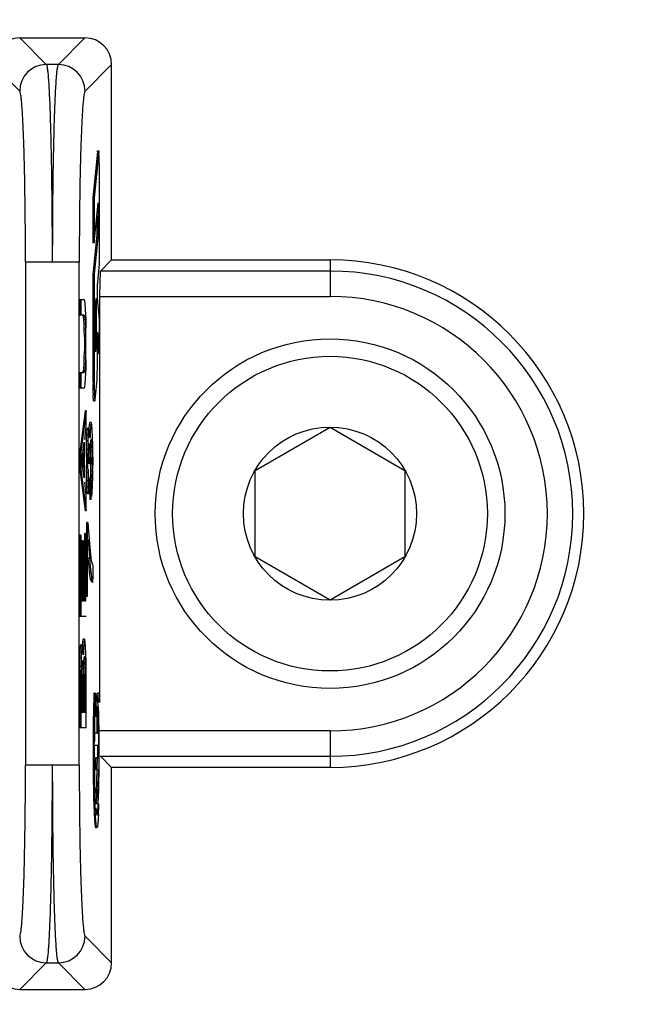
# Model space of a CAD drawing. Header units: inches. Extents: x 0 to 34, y 0 to 22.
# Tile 14 of 55: x 16.497 to 16.737, y 14.859 to 15.247. Entities that reach past the tile are written whole.
import ezdxf

# ---------------------------------------------------------------- set-up
doc = ezdxf.new("R2010")
doc.units = ezdxf.units.IN
doc.header["$LTSCALE"] = 1.87
doc.header["$MEASUREMENT"] = 0
doc.layers.get('0').update_dxf_attribs({"linetype": 'CONTINUOUS'})
doc.layers.add('DIMENSIONS', color=7, linetype='CONTINUOUS')
doc.styles.get("Standard").update_dxf_attribs({"font": 'txt', "width": 0.8})
doc.dimstyles.new('DIMSTYLE_1', dxfattribs={"dimtxt": 0.125, "dimasz": 0.18, "dimexe": 0.125, "dimexo": 0.0625, "dimgap": 0.09, "dimtad": 0, "dimtih": 1, "dimtoh": 1, "dimlfac": 2, "dimzin": 4, "dimdsep": 46, "dimtxsty": 'STANDARD', "dimblk": '_FILLED', "dimblk1": '_FILLED', "dimblk2": '_FILLED', "dimcen": 0.09, "dimadec": 0, "dimazin": 0, "dimtfac": 1, "dimtofl": 0, "dimtmove": 0, "dimatfit": 3, "dimldrblk": '_FILLED', "dimfxl": 1, "dimtolj": 1, "dimtzin": 4, "dimarcsym": 0})

# ---------------------------------------------------------------- blocks, each defined once
blk = doc.blocks.new('*D0')
at = {"layer": 'DIMENSIONS', "color": 2, "linetype": 'CONTINUOUS'}
blk.add_line((14.1504154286, 15.0521270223), (12.1913937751, 15.0521270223), dxfattribs=at)
at = {"layer": 'DIMENSIONS', "color": 2, "linetype": 'CONTINUOUS', "insert": (12.1288937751, 15.1146270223), "char_height": 0.125, "width": 1.725, "attachment_point": 3, "line_spacing_factor": 0.9}
blk.add_mtext('3X 120.00{\\Ftxt.shx;\\W1.000000;\\H0.125000; }[4.724]', dxfattribs=at)
blk = doc.blocks.new('_FILLED')
at = {"color": 0, "linetype": 'BYBLOCK'}
blk.add_solid([(0, 0), (-1, 0.1736111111), (-1, -0.1736111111)], dxfattribs=at)
blk = doc.blocks.new('*D9')
at = {"layer": 'DIMENSIONS', "color": 2, "linetype": 'CONTINUOUS'}
blk.add_line((15.4160404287, 14.9271270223), (15.4160404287, 16.9108868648), dxfattribs=at)
at = {"layer": 'DIMENSIONS', "color": 2, "linetype": 'CONTINUOUS', "insert": (15.3535404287, 16.9733868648), "char_height": 0.125, "width": 1.425, "attachment_point": 1, "rotation": 90, "line_spacing_factor": 0.9}
blk.add_mtext('176.94{\\Ftxt.shx;\\W1.000000;\\H0.125000; }[6.966]', dxfattribs=at)

msp = doc.modelspace()

# ---------------------------------------------------------------- linework, layer by layer
at = {"color": 7, "linetype": 'CONTINUOUS'}
for p, q in [((16.4969396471, 15.2396270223), (16.5074061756, 15.2291604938)), ((16.4969396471, 15.2396270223), (16.5226412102, 15.2396270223)), ((16.5121746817, 15.2291604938), (16.5226412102, 15.2396270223)), ((16.4969212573, 15.2186762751), (16.4864550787, 15.2291424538)), ((16.5121746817, 15.2291604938), (16.5074061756, 15.2291604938)), ((16.5331257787, 15.2291424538), (16.5226596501, 15.2186763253)), ((16.5331257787, 15.1521270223), (16.5331257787, 15.2291424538)), ((16.5275395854, 15.1947281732), (16.5257968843, 15.1765533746)), ((16.5280392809, 15.1947281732), (16.5262965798, 15.1765533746)), ((16.5275395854, 15.1947281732), (16.5276293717, 15.195180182)), ((16.5280392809, 15.1947281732), (16.5275395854, 15.1947281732)), ((16.5276291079, 15.1951804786), (16.5281288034, 15.1951804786)), ((16.5281290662, 15.1951801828), (16.5280392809, 15.1947281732)), ((16.5283882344, 15.1886698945), (16.5281290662, 15.1951801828)), ((16.5283905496, 15.1504780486), (16.5283905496, 15.1876804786)), ((16.5257968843, 15.1765533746), (16.5257968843, 15.1588284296)), ((16.5262965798, 15.1765533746), (16.5257968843, 15.1765533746)), ((16.5262965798, 15.1765533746), (16.5262965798, 15.1588284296)), ((16.5262965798, 15.1588284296), (16.5278092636, 15.1746043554)), ((16.5278092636, 15.1746043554), (16.5278092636, 15.1621407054)), ((16.5273095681, 15.1693929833), (16.5273095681, 15.1621407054)), ((16.5273095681, 15.1621407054), (16.5257968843, 15.1463647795)), ((16.5278092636, 15.1621407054), (16.5262965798, 15.1463647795)), ((16.5278092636, 15.1621407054), (16.5273095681, 15.1621407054)), ((16.5262965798, 15.1588284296), (16.5257968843, 15.1588284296)), ((16.4991968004, 15.1512191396), (16.4991968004, 14.9530380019)), ((16.520384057, 15.151208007), (16.49941492, 15.151208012)), ((16.520384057, 14.9530349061), (16.520384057, 15.1512160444)), ((16.5275764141, 15.141987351), (16.5283905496, 15.1504780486)), ((16.5331257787, 15.1521270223), (16.5287484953, 15.1477497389)), ((16.5331257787, 15.1521270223), (16.6191654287, 15.1521270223)), ((16.6191654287, 15.1521270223), (16.6191654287, 15.1377558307)), ((16.5257968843, 15.1463647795), (16.5257968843, 15.1040615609)), ((16.5262965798, 15.1463647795), (16.5257968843, 15.1463647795)), ((16.5262965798, 15.1463647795), (16.5262965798, 15.1040615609)), ((16.6191654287, 15.1477497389), (16.5287484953, 15.1477497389)), ((16.5275764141, 15.137043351), (16.5275764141, 15.141987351)), ((16.5205619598, 15.1365020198), (16.5205619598, 15.1303145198)), ((16.5205619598, 15.1365020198), (16.5223442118, 15.1365020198)), ((16.5210616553, 15.1365020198), (16.5210616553, 15.1303145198)), ((16.5225274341, 15.1359395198), (16.5223442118, 15.1365020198)), ((16.5227106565, 15.1348145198), (16.5225274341, 15.1359395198)), ((16.5228938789, 15.1325645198), (16.5227106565, 15.1348145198)), ((16.5267790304, 15.1336713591), (16.5270939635, 15.1369558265)), ((16.5270939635, 15.1369558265), (16.5270939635, 15.1192308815)), ((16.5283905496, 15.1285526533), (16.5275764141, 15.137043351)), ((16.5284114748, 15.1377558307), (16.5284114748, 15.1159464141)), ((16.5284114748, 15.1377558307), (16.6191654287, 15.1377558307)), ((16.5223703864, 15.1303145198), (16.5205619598, 15.1303145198)), ((16.5220539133, 15.1297520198), (16.5219186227, 15.1301673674)), ((16.5223703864, 15.1303145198), (16.5225536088, 15.1297520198)), ((16.5230509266, 15.1286270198), (16.5228938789, 15.1325645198)), ((16.5267790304, 15.1159464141), (16.5267790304, 15.1336713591)), ((16.5221847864, 15.1286270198), (16.5220539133, 15.1297520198)), ((16.5225536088, 15.1297520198), (16.5220539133, 15.1297520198)), ((16.5222894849, 15.1269395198), (16.5221847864, 15.1286270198)), ((16.5226844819, 15.1286270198), (16.5221847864, 15.1286270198)), ((16.5223680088, 15.1246895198), (16.5222894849, 15.1269395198)), ((16.5227891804, 15.1269395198), (16.5222894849, 15.1269395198)), ((16.5225536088, 15.1297520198), (16.5226844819, 15.1286270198)), ((16.5226844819, 15.1286270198), (16.5227891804, 15.1269395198)), ((16.5227891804, 15.1269395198), (16.5228677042, 15.1246895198)), ((16.5231294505, 15.1252520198), (16.5230509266, 15.1286270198)), ((16.5283905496, 15.1152058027), (16.5283905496, 15.1285526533)), ((16.5223941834, 15.1218770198), (16.5223680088, 15.1246895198)), ((16.5228677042, 15.1246895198), (16.5223680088, 15.1246895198)), ((16.5228677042, 15.1246895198), (16.5228938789, 15.1218770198)), ((16.5275764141, 15.1119582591), (16.5275764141, 15.1236965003)), ((16.5275764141, 15.1236965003), (16.5283905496, 15.1152058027)), ((16.5223941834, 15.1218770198), (16.5223941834, 15.1162520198)), ((16.5228938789, 15.1218770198), (16.5223941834, 15.1218770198)), ((16.5228938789, 15.1218770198), (16.5228938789, 15.1162520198)), ((16.5270939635, 15.1192308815), (16.526594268, 15.1192308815)), ((16.5270939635, 15.1192308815), (16.5267790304, 15.1159464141)), ((16.5275764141, 15.1184851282), (16.5278908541, 15.1152058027)), ((16.5223680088, 15.1134395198), (16.5223941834, 15.1162520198)), ((16.5228938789, 15.1162520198), (16.5223941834, 15.1162520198)), ((16.5228938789, 15.1162520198), (16.5228677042, 15.1134395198)), ((16.5283905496, 15.1152058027), (16.5278908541, 15.1152058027)), ((16.5284114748, 15.1152058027), (16.5284114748, 14.9776813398)), ((16.5221847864, 15.1095020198), (16.5222894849, 15.1111895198)), ((16.5222894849, 15.1111895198), (16.5223680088, 15.1134395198)), ((16.5227891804, 15.1111895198), (16.5222894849, 15.1111895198)), ((16.5228677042, 15.1134395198), (16.5223680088, 15.1134395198)), ((16.5227891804, 15.1111895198), (16.5226844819, 15.1095020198)), ((16.5228677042, 15.1134395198), (16.5227891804, 15.1111895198)), ((16.5230509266, 15.1095020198), (16.5231294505, 15.1128770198)), ((16.5274044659, 15.1049218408), (16.5275764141, 15.1119582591)), ((16.5205619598, 15.1078145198), (16.5205619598, 15.1016270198)), ((16.5205619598, 15.1078145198), (16.5223703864, 15.1078145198)), ((16.5210616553, 15.1078145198), (16.5210616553, 15.1016270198)), ((16.5219186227, 15.1079616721), (16.5220539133, 15.1083770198)), ((16.5220539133, 15.1083770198), (16.5221847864, 15.1095020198)), ((16.5225536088, 15.1083770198), (16.5220539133, 15.1083770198)), ((16.5226844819, 15.1095020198), (16.5221847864, 15.1095020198)), ((16.5225536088, 15.1083770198), (16.5223703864, 15.1078145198)), ((16.5226844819, 15.1095020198), (16.5225536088, 15.1083770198)), ((16.5228938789, 15.1055645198), (16.5230509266, 15.1095020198)), ((16.5225274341, 15.1021895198), (16.5227106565, 15.1033145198)), ((16.5227106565, 15.1033145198), (16.5228938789, 15.1055645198)), ((16.5262965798, 15.1040615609), (16.5257968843, 15.1040615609)), ((16.5258489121, 15.0995780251), (16.5257991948, 15.1030739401)), ((16.5266472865, 15.0970251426), (16.5274044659, 15.1049218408)), ((16.5223442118, 15.1016270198), (16.5205619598, 15.1016270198)), ((16.5223442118, 15.1016270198), (16.5225274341, 15.1021895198)), ((16.5260579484, 15.096573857), (16.5258703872, 15.0988554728)), ((16.5260582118, 15.0965735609), (16.5265579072, 15.0965735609)), ((16.5265576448, 15.0965738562), (16.5266141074, 15.0967495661)), ((16.5266141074, 15.0967495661), (16.5266472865, 15.0970251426)), ((16.5226559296, 15.0926270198), (16.5205619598, 15.0763145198)), ((16.5231556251, 15.0926270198), (16.5210616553, 15.0763145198)), ((16.5231556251, 15.0926270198), (16.5226559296, 15.0926270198)), ((16.5231556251, 15.0864395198), (16.5231556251, 15.0926270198)), ((16.5243834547, 15.0869503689), (16.5245666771, 15.0880753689)), ((16.5250663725, 15.0880753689), (16.5245666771, 15.0880753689)), ((16.5250663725, 15.0880753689), (16.5248831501, 15.0869503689)), ((16.525380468, 15.0869503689), (16.5251972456, 15.0880753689)), ((16.5225274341, 15.0813770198), (16.5231556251, 15.0864395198)), ((16.5233888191, 15.0830128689), (16.5235458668, 15.0852628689)), ((16.5235458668, 15.0852628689), (16.5236767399, 15.0858253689)), ((16.5240455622, 15.0852628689), (16.5235458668, 15.0852628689)), ((16.5241764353, 15.0858253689), (16.5236767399, 15.0858253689)), ((16.5240455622, 15.0852628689), (16.5238885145, 15.0830128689)), ((16.5241764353, 15.0858253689), (16.5240455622, 15.0852628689)), ((16.5243048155, 15.085823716), (16.5243834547, 15.0869503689)), ((16.5244120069, 15.0852628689), (16.5243675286, 15.0854540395)), ((16.5248831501, 15.0869503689), (16.5243834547, 15.0869503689)), ((16.5245690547, 15.0830128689), (16.5244120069, 15.0852628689)), ((16.5247261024, 15.0847003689), (16.5246214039, 15.0818878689)), ((16.5248831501, 15.0869503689), (16.5247261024, 15.0847003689)), ((16.5255113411, 15.0852628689), (16.525380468, 15.0869503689)), ((16.5256422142, 15.0824503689), (16.5255113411, 15.0852628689)), ((16.5896378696, 15.0691747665), (16.6191654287, 15.0862225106)), ((16.6191654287, 15.0862225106), (16.6486929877, 15.0691747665)), ((16.5214281, 15.0729395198), (16.5222656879, 15.0802520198)), ((16.5222656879, 15.0802520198), (16.5222656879, 15.0661895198)), ((16.5232055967, 15.0773878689), (16.5232841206, 15.0807628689)), ((16.5232841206, 15.0807628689), (16.5233888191, 15.0830128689)), ((16.523783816, 15.0807628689), (16.5232841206, 15.0807628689)), ((16.5238885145, 15.0830128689), (16.5233888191, 15.0830128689)), ((16.523783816, 15.0807628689), (16.5237052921, 15.0773878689)), ((16.5238885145, 15.0830128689), (16.523783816, 15.0807628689)), ((16.5246214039, 15.0818878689), (16.5245690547, 15.0830128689)), ((16.5252757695, 15.0807628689), (16.5247760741, 15.0807628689)), ((16.5248569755, 15.0790753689), (16.524961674, 15.0807628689)), ((16.524961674, 15.0807628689), (16.5250663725, 15.0813253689)), ((16.525171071, 15.0813253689), (16.5250663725, 15.0813253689)), ((16.525171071, 15.0813253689), (16.5252757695, 15.0807628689)), ((16.5252757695, 15.0807628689), (16.525380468, 15.0790753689)), ((16.5257207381, 15.0790753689), (16.5256422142, 15.0824503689)), ((16.5205619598, 15.0763145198), (16.5205619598, 15.0695645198)), ((16.5210616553, 15.0763145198), (16.5205619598, 15.0763145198)), ((16.5210616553, 15.0763145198), (16.5210616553, 15.0695645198)), ((16.5217659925, 15.0758894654), (16.5217659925, 15.0702164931)), ((16.5231794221, 15.0745753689), (16.5232055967, 15.0773878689)), ((16.5237052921, 15.0773878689), (16.5232055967, 15.0773878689)), ((16.5237052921, 15.0773878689), (16.5236791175, 15.0745753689)), ((16.5244381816, 15.0779503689), (16.5239384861, 15.0779503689)), ((16.5239670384, 15.0762628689), (16.5240193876, 15.0779503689)), ((16.5239908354, 15.0762628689), (16.5239789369, 15.0766464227)), ((16.52401701, 15.0740128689), (16.5239908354, 15.0762628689)), ((16.5244905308, 15.0762628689), (16.5239908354, 15.0762628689)), ((16.5240193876, 15.0779503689), (16.5240979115, 15.0790753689)), ((16.5240979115, 15.0790753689), (16.5241764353, 15.0796378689)), ((16.5242811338, 15.0796378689), (16.5241764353, 15.0796378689)), ((16.5242811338, 15.0796378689), (16.5243596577, 15.0790753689)), ((16.5243596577, 15.0790753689), (16.5244381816, 15.0779503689)), ((16.5244381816, 15.0779503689), (16.5244905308, 15.0762628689)), ((16.5244905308, 15.0762628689), (16.5245167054, 15.0740128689)), ((16.524752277, 15.0740128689), (16.5247784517, 15.0768253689)), ((16.5247784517, 15.0768253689), (16.5248569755, 15.0790753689)), ((16.5249592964, 15.0768253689), (16.5248807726, 15.0790753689)), ((16.525380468, 15.0790753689), (16.5248807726, 15.0790753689)), ((16.524985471, 15.0740128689), (16.5249592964, 15.0768253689)), ((16.5254589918, 15.0768253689), (16.5249592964, 15.0768253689)), ((16.525380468, 15.0790753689), (16.5254589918, 15.0768253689)), ((16.5254589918, 15.0768253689), (16.5254851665, 15.0740128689)), ((16.5257730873, 15.0745753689), (16.5257207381, 15.0790753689)), ((16.5222656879, 15.0661895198), (16.5214281, 15.0729395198)), ((16.5231794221, 15.0745753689), (16.5231794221, 15.0712003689)), ((16.5236791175, 15.0745753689), (16.5231794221, 15.0745753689)), ((16.5236791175, 15.0712003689), (16.5236791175, 15.0745753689)), ((16.52401701, 15.0740128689), (16.52401701, 15.0717628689)), ((16.5245167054, 15.0740128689), (16.52401701, 15.0740128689)), ((16.5245167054, 15.0717628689), (16.5245167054, 15.0740128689)), ((16.524985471, 15.0740128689), (16.524985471, 15.0717628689)), ((16.5254851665, 15.0740128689), (16.524985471, 15.0740128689)), ((16.5254851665, 15.0717628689), (16.5254851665, 15.0740128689)), ((16.5257730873, 15.0745753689), (16.5257730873, 15.0712003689)), ((16.5205619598, 15.0695645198), (16.5226559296, 15.0532520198)), ((16.5210616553, 15.0695645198), (16.5205619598, 15.0695645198)), ((16.5210616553, 15.0695645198), (16.5231556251, 15.0532520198)), ((16.5232055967, 15.0683878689), (16.5231794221, 15.0712003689)), ((16.5236791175, 15.0712003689), (16.5231794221, 15.0712003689)), ((16.5232841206, 15.0650128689), (16.5232055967, 15.0683878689)), ((16.5237052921, 15.0683878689), (16.5232055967, 15.0683878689)), ((16.5236791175, 15.0712003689), (16.5237052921, 15.0683878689)), ((16.5237052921, 15.0683878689), (16.523783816, 15.0650128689)), ((16.5240193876, 15.0678253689), (16.5239670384, 15.0695128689)), ((16.5245167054, 15.0717628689), (16.52401701, 15.0717628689)), ((16.5248807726, 15.0667003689), (16.5249592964, 15.0689503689)), ((16.5249592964, 15.0689503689), (16.524985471, 15.0717628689)), ((16.5254589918, 15.0689503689), (16.5249592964, 15.0689503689)), ((16.5254851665, 15.0717628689), (16.524985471, 15.0717628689)), ((16.5254589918, 15.0689503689), (16.525380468, 15.0667003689)), ((16.5254851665, 15.0717628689), (16.5254589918, 15.0689503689)), ((16.5257207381, 15.0667003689), (16.5257730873, 15.0712003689)), ((16.5896378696, 15.0350792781), (16.5896378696, 15.0691747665)), ((16.6486929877, 15.0691747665), (16.6486929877, 15.0350792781)), ((16.5231556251, 15.0594395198), (16.5225274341, 15.0645020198)), ((16.5233888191, 15.0627628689), (16.5232841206, 15.0650128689)), ((16.523783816, 15.0650128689), (16.5232841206, 15.0650128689)), ((16.523783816, 15.0650128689), (16.5238885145, 15.0627628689)), ((16.5240979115, 15.0667003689), (16.5240193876, 15.0678253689)), ((16.5241764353, 15.0661378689), (16.5240979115, 15.0667003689)), ((16.5241764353, 15.0661378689), (16.5242811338, 15.0661378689)), ((16.5242811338, 15.0661378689), (16.5242811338, 15.0605128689)), ((16.5245666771, 15.0644503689), (16.5245666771, 15.0577003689)), ((16.5250663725, 15.0644503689), (16.5245666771, 15.0644503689)), ((16.5246846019, 15.0645214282), (16.5247760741, 15.0650128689)), ((16.5247760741, 15.0650128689), (16.5248807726, 15.0667003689)), ((16.5252757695, 15.0650128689), (16.5247760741, 15.0650128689)), ((16.525380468, 15.0667003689), (16.5248807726, 15.0667003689)), ((16.5250663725, 15.0577003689), (16.5250663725, 15.0644503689)), ((16.5252757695, 15.0650128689), (16.525171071, 15.0644503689)), ((16.525380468, 15.0667003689), (16.5252757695, 15.0650128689)), ((16.5256422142, 15.0633253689), (16.5257207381, 15.0667003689)), ((16.5235458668, 15.0605128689), (16.5233888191, 15.0627628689)), ((16.5238885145, 15.0627628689), (16.5233888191, 15.0627628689)), ((16.5236767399, 15.0599503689), (16.5235458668, 15.0605128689)), ((16.5240455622, 15.0605128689), (16.5235458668, 15.0605128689)), ((16.5238885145, 15.0627628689), (16.5240455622, 15.0605128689)), ((16.5240455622, 15.0605128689), (16.5241764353, 15.0599503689)), ((16.525380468, 15.0588253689), (16.5255113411, 15.0605128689)), ((16.5255113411, 15.0605128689), (16.5256422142, 15.0633253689)), ((16.5231556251, 15.0532520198), (16.5231556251, 15.0594395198)), ((16.5241764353, 15.0599503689), (16.5236767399, 15.0599503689)), ((16.5250663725, 15.0577003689), (16.5245666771, 15.0577003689)), ((16.5231556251, 15.0532520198), (16.5226559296, 15.0532520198)), ((16.5231794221, 15.0487003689), (16.5231794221, 15.0194503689)), ((16.5236791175, 15.0487003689), (16.5231794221, 15.0487003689)), ((16.5236791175, 15.0194503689), (16.5236791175, 15.0487003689)), ((16.5243596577, 15.0419503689), (16.5239146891, 15.0487003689)), ((16.5205619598, 15.0436895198), (16.5205619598, 15.0116270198)), ((16.5210616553, 15.0436895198), (16.5205619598, 15.0436895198)), ((16.5210616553, 15.0436895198), (16.5210616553, 15.0116270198)), ((16.521451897, 15.0414395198), (16.521451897, 15.0178145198)), ((16.5219515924, 15.0414395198), (16.521451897, 15.0414395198)), ((16.5219515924, 15.0414395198), (16.5219515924, 15.0178145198)), ((16.5223941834, 15.0442520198), (16.5223941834, 15.0178145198)), ((16.5228938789, 15.0442520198), (16.5223941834, 15.0442520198)), ((16.5228938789, 15.0442520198), (16.5228938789, 15.0178145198)), ((16.5239408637, 15.0419503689), (16.5244120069, 15.0346378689)), ((16.524752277, 15.0374503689), (16.5243596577, 15.0419503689)), ((16.5250663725, 15.0346378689), (16.524752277, 15.0374503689)), ((16.5244120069, 15.0346378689), (16.5239123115, 15.0346378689)), ((16.524226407, 15.0312628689), (16.5239408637, 15.0343310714)), ((16.5244120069, 15.0346378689), (16.5247261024, 15.0312628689)), ((16.525380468, 15.0329503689), (16.5250663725, 15.0346378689)), ((16.6191654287, 15.018031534), (16.5896378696, 15.0350792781)), ((16.6486929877, 15.0350792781), (16.6191654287, 15.018031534)), ((16.5244619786, 15.0290128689), (16.524226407, 15.0312628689)), ((16.5247261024, 15.0312628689), (16.524226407, 15.0312628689)), ((16.5247261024, 15.0312628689), (16.524961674, 15.0290128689)), ((16.5257730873, 15.0318253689), (16.525380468, 15.0329503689)), ((16.5257730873, 15.0318253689), (16.5257730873, 15.0262003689)), ((16.5248545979, 15.0262003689), (16.5244619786, 15.0290128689)), ((16.524961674, 15.0290128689), (16.5244619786, 15.0290128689)), ((16.5252733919, 15.0250753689), (16.5248545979, 15.0262003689)), ((16.5253542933, 15.0262003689), (16.5248545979, 15.0262003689)), ((16.524961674, 15.0290128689), (16.5253542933, 15.0262003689)), ((16.5253542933, 15.0262003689), (16.5257730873, 15.0250753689)), ((16.5257730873, 15.0250753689), (16.5252733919, 15.0250753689)), ((16.5213234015, 15.0178145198), (16.5219515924, 15.0178145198)), ((16.5222133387, 15.0178145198), (16.5228938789, 15.0178145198)), ((16.5236791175, 15.0194503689), (16.5231794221, 15.0194503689)), ((16.5231556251, 15.0116270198), (16.5205619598, 15.0116270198)), ((16.5217659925, 15.0015020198), (16.5219492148, 15.0026270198)), ((16.5224489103, 15.0026270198), (16.5219492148, 15.0026270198)), ((16.5224489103, 15.0026270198), (16.5222656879, 15.0015020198)), ((16.5227630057, 15.0015020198), (16.5225797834, 15.0026270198)), ((16.5207713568, 14.9975645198), (16.5209284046, 14.9998145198)), ((16.5209284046, 14.9998145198), (16.5210592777, 15.0003770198)), ((16.5214281, 14.9998145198), (16.5209284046, 14.9998145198)), ((16.5215589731, 15.0003770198), (16.5210592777, 15.0003770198)), ((16.5214281, 14.9998145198), (16.5212710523, 14.9975645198)), ((16.5215589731, 15.0003770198), (16.5214281, 14.9998145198)), ((16.5216868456, 15.0003680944), (16.5217659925, 15.0015020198)), ((16.5217945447, 14.9998145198), (16.5217500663, 15.0000056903)), ((16.5222656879, 15.0015020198), (16.5217659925, 15.0015020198)), ((16.5219515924, 14.9975645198), (16.5217945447, 14.9998145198)), ((16.5221086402, 14.9992520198), (16.5220039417, 14.9964395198)), ((16.5222656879, 15.0015020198), (16.5221086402, 14.9992520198)), ((16.5228938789, 14.9998145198), (16.5227630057, 15.0015020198)), ((16.523024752, 14.9970020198), (16.5228938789, 14.9998145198)), ((16.5205881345, 14.9919395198), (16.5206666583, 14.9953145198)), ((16.5206666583, 14.9953145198), (16.5207713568, 14.9975645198)), ((16.5211663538, 14.9953145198), (16.5206666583, 14.9953145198)), ((16.5212710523, 14.9975645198), (16.5207713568, 14.9975645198)), ((16.5211663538, 14.9953145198), (16.5210878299, 14.9919395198)), ((16.5212710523, 14.9975645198), (16.5211663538, 14.9953145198)), ((16.5220039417, 14.9964395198), (16.5219515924, 14.9975645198)), ((16.5226583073, 14.9953145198), (16.5221586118, 14.9953145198)), ((16.5222395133, 14.9936270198), (16.5223442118, 14.9953145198)), ((16.5223442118, 14.9953145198), (16.5224489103, 14.9958770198)), ((16.5224489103, 14.9958770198), (16.5225536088, 14.9958770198)), ((16.5225536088, 14.9958770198), (16.5226583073, 14.9953145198)), ((16.5226583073, 14.9953145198), (16.5227630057, 14.9936270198)), ((16.5231032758, 14.9936270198), (16.523024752, 14.9970020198)), ((16.5205619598, 14.9891270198), (16.5205881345, 14.9919395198)), ((16.5210878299, 14.9919395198), (16.5205881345, 14.9919395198)), ((16.5210878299, 14.9919395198), (16.5210616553, 14.9891270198)), ((16.5218207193, 14.9925020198), (16.5213210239, 14.9925020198)), ((16.5213495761, 14.9908145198), (16.5214019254, 14.9925020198)), ((16.5213733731, 14.9908145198), (16.5213614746, 14.9911980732)), ((16.5213995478, 14.9885645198), (16.5213733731, 14.9908145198)), ((16.5218730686, 14.9908145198), (16.5213733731, 14.9908145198)), ((16.5214019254, 14.9925020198), (16.5214804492, 14.9936270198)), ((16.5214804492, 14.9936270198), (16.5215589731, 14.9941895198)), ((16.5215589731, 14.9941895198), (16.5216636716, 14.9941895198)), ((16.5216636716, 14.9941895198), (16.5217421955, 14.9936270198)), ((16.5217421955, 14.9936270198), (16.5218207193, 14.9925020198)), ((16.5218207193, 14.9925020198), (16.5218730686, 14.9908145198)), ((16.5218730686, 14.9908145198), (16.5218992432, 14.9885645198)), ((16.5221348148, 14.9885645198), (16.5221609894, 14.9913770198)), ((16.5221609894, 14.9913770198), (16.5222395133, 14.9936270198)), ((16.5223418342, 14.9913770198), (16.5222633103, 14.9936270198)), ((16.5227630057, 14.9936270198), (16.5222633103, 14.9936270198)), ((16.5223680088, 14.9885645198), (16.5223418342, 14.9913770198)), ((16.5228415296, 14.9913770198), (16.5223418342, 14.9913770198)), ((16.5227630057, 14.9936270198), (16.5228415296, 14.9913770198)), ((16.5228415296, 14.9913770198), (16.5228677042, 14.9885645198)), ((16.5231556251, 14.9891270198), (16.5231032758, 14.9936270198)), ((16.5205619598, 14.9891270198), (16.5205619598, 14.9677520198)), ((16.5210616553, 14.9891270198), (16.5205619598, 14.9891270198)), ((16.5210616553, 14.9891270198), (16.5210616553, 14.9677520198)), ((16.5213995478, 14.9885645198), (16.5213995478, 14.9739395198)), ((16.5218992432, 14.9885645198), (16.5213995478, 14.9885645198)), ((16.5218992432, 14.9885645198), (16.5218992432, 14.9739395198)), ((16.5223680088, 14.9885645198), (16.5223680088, 14.9739395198)), ((16.5228677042, 14.9885645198), (16.5223680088, 14.9885645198)), ((16.5228677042, 14.9885645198), (16.5228677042, 14.9739395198)), ((16.5231556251, 14.9677520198), (16.5231556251, 14.9891270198)), ((16.5266865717, 14.9813583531), (16.5261868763, 14.9813583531)), ((16.5270241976, 14.9790525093), (16.5268218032, 14.9751809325)), ((16.5268598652, 14.9811770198), (16.5273595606, 14.9811770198)), ((16.5273598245, 14.9811763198), (16.5270241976, 14.9790525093)), ((16.5275819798, 14.9802681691), (16.5274208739, 14.9811090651)), ((16.5280325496, 14.9813583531), (16.5275328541, 14.9813583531)), ((16.5277329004, 14.9785103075), (16.5275819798, 14.9802681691)), ((16.5280325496, 14.9813583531), (16.5279248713, 14.9776813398)), ((16.5269529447, 14.9720979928), (16.5272041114, 14.9758159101)), ((16.5272041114, 14.9758159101), (16.5272758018, 14.9762163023)), ((16.5272758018, 14.9762163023), (16.5272758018, 14.9655770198)), ((16.5275951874, 14.9750628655), (16.5277321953, 14.9728680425)), ((16.5278710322, 14.9758428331), (16.5277329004, 14.9785103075)), ((16.5213234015, 14.9739395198), (16.5218992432, 14.9739395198)), ((16.5221348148, 14.9739395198), (16.5228677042, 14.9739395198)), ((16.527763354, 14.9721658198), (16.5272636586, 14.9721658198)), ((16.5275957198, 14.9721788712), (16.5276078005, 14.9716355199)), ((16.5231556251, 14.9677520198), (16.5205619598, 14.9677520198)), ((16.5272758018, 14.9655770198), (16.5267838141, 14.9655770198)), ((16.5274433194, 14.9655770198), (16.5281145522, 14.9655770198)), ((16.5276902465, 14.9666775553), (16.5277025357, 14.9655890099)), ((16.6191654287, 14.9664982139), (16.5284114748, 14.9664982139)), ((16.6191654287, 14.9664982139), (16.6191654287, 14.9521270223)), ((16.5263159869, 14.9607806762), (16.5263199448, 14.9619221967)), ((16.5281508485, 14.9607770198), (16.5265682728, 14.9607770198)), ((16.5263178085, 14.9553904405), (16.5263159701, 14.9559748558)), ((16.526873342, 14.9559770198), (16.5281508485, 14.9559770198)), ((16.5269118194, 14.9511770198), (16.5269118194, 14.9559770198)), ((16.5273730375, 14.9559770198), (16.5270929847, 14.9420780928)), ((16.5287484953, 14.9565043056), (16.5331257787, 14.9521270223)), ((16.5287484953, 14.9565043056), (16.6191654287, 14.9565043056)), ((16.520384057, 14.9530460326), (16.49941492, 14.9530460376)), ((16.5331257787, 14.8751115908), (16.5331257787, 14.9521270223)), ((16.6191654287, 14.9521270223), (16.5331257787, 14.9521270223)), ((16.5274697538, 14.9511770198), (16.5279353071, 14.9511770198)), ((16.5279353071, 14.9511770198), (16.5276250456, 14.9420634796)), ((16.5276250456, 14.9420634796), (16.5271253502, 14.9420634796)), ((16.5271984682, 14.9377132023), (16.5272862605, 14.9420703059)), ((16.5276250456, 14.9420634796), (16.5276958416, 14.9377132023)), ((16.5260966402, 14.9378420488), (16.5262699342, 14.9335946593)), ((16.5269398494, 14.9362326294), (16.5271239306, 14.9340996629)), ((16.5276958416, 14.9377132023), (16.5271961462, 14.9377132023)), ((16.5271239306, 14.9340996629), (16.5273595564, 14.9331784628)), ((16.5268598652, 14.9283770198), (16.5273595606, 14.9283770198)), ((16.5226595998, 14.8855777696), (16.5331257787, 14.8751115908)), ((16.5074061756, 14.8750935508), (16.4969396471, 14.8646270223)), ((16.5074061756, 14.8750935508), (16.5121746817, 14.8750935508)), ((16.5226412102, 14.8646270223), (16.5121746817, 14.8750935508)), ((16.4969396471, 14.8646270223), (16.5226412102, 14.8646270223))]:
    msp.add_line(p, q, dxfattribs=at)
for radius in [0.0688976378, 0.062007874, 0.0340954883]:
    msp.add_circle((16.6191654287, 15.0521270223), radius, dxfattribs=at)
for centre, radius, start, end in [((16.5074216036, 15.2186604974), 0.0105000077, 90.0841865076, 179.915814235), ((16.512159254, 15.2186604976), 0.0105000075, 0.0841856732, 89.9158152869), ((16.3167405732, 15.1876799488), 0.2116499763, 0.0001434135, 0.2679892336), ((16.6191654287, 15.0521270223), 0.1, 270, 90), ((16.6191654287, 15.0521270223), 0.0956227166, 270, 90), ((16.6191654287, 15.0521270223), 0.0856288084, 270, 90), ((16.7371096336, 15.1040620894), 0.2113127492, 180.0001433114, 180.2679298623), ((16.6197779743, 15.1020081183), 0.0939604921, 181.482001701, 181.9227995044), ((16.9011334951, 14.9666582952), 0.3752369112, 178.0919221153, 178.4596359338), ((16.7979017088, 14.9701253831), 0.2719469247, 177.6326817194, 178.0978110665), ((16.901288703, 14.9666686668), 0.3748922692, 178.0909416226, 178.4582088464), ((16.7983084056, 14.9701289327), 0.2718538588, 177.6326195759, 178.0967887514), ((17.0025181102, 14.9639059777), 0.4766588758, 178.4565125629, 178.7694474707), ((17.0703373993, 14.9623221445), 0.5439967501, 178.4796411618, 179.0528177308), ((16.2139425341, 14.9653563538), 0.3142259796, 1.5449848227, 1.9118216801), ((17.2435307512, 14.9594563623), 0.7177134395, 179.054748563, 179.5491320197), ((17.1049610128, 14.9616960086), 0.5791256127, 178.7685132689, 179.0501338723), ((17.2059290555, 14.9600114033), 0.6796080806, 179.0470004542, 179.3045398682), ((16.0136285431, 14.9606088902), 0.5140975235, 0.6763638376, 1.2290037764), ((16.406105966, 14.9671195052), 0.1217620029, 2.3752513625, 2.7060117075), ((16.130278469, 14.9630786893), 0.3979210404, 1.2344659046, 1.5480233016), ((16.0148131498, 14.9606212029), 0.5134125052, 0.6787081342, 1.2310455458), ((17.3138106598, 14.958743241), 0.7874971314, 179.307550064, 179.7687087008), ((17.3636191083, 14.9584290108), 0.8378061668, 179.5435010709, 179.9871813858), ((15.9456254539, 14.9588254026), 0.5825282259, 0.4570348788, 0.6640842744), ((15.9023974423, 14.9584788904), 0.6257576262, 0.2104223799, 0.4571891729), ((15.8652428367, 14.9586761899), 0.6629953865, 0.2331925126, 0.6936720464), ((17.3868483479, 14.9583748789), 0.860535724, 179.839818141, 179.982434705), ((15.8055168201, 14.9583698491), 0.7222224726, 0.0168854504, 0.1911882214), ((15.807934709, 14.9583727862), 0.7203042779, 0.0188951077, 0.2387732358), ((17.3803425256, 14.9583678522), 0.8545295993, 179.9833315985, 180.2010934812), ((17.3833835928, 14.9583703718), 0.8570709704, 179.9820623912, 180.160142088), ((15.8108145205, 14.9583628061), 0.7169247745, 359.7992519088, 0.0175730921), ((15.8346652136, 14.9582793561), 0.6935736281, 359.5785034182, 359.8015784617), ((15.8112210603, 14.9583628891), 0.7170179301, 359.8013912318, 0.0197725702), ((17.352458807, 14.9582664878), 0.8266456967, 180.2008509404, 180.4236107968), ((17.3012059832, 14.9578738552), 0.7753913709, 180.4225990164, 180.657472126), ((17.3532355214, 14.9582680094), 0.8269227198, 180.1993812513, 180.4220790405), ((17.2589243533, 14.957464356), 0.7326081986, 180.4135638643, 180.8991880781), ((15.8767182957, 14.9579585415), 0.6515193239, 359.3447787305, 359.579509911), ((17.2173464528, 14.9568972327), 0.6915261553, 180.6562884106, 180.9073330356), ((16.026443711, 14.9558786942), 0.5017791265, 358.8192607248, 359.0960796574), ((15.9463054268, 14.9571507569), 0.5819275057, 359.0953250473, 359.3459569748), ((17.0874967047, 14.9547923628), 0.5616593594, 180.902395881, 181.4754319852), ((17.0545503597, 14.9540987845), 0.5282065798, 180.8820618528, 181.4916443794), ((16.1125994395, 14.9540873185), 0.4156047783, 358.5042592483, 358.8214171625), ((16.9092689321, 14.9503400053), 0.3833760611, 181.4960831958, 181.8681580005), ((16.9105118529, 14.9503618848), 0.3841196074, 181.493711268, 181.8652972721), ((16.290645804, 14.9488566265), 0.2374806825, 357.683020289, 358.139199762), ((16.2053384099, 14.9516485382), 0.3228337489, 358.1355809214, 358.5073150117), ((16.2471513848, 14.9469850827), 0.2811201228, 357.6745741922, 358.1322803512), ((16.33559262, 14.9433644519), 0.1926048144, 357.0880534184, 357.683239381), ((16.5074216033, 14.885593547), 0.0105000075, 180.0841856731, 269.9158152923), ((16.5121592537, 14.8855935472), 0.0105000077, 270.0841865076, 359.915814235)]:
    msp.add_arc(centre, radius, start, end, dxfattribs=at)
for centre, major_axis, ratio, start_param, end_param in [((16.4969524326, 15.2291296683), (0.0074272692, -0.0074272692), 0.998782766, 2.3568034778, 3.9263818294), ((16.5226284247, 15.2291296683), (-0.0074272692, -0.0074272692), 0.998782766, 2.3568034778, 3.9263818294), ((16.5287606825, 15.1377558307), (-0, 0.01), 0.0349207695, 6.3180918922, 7.853981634), ((16.5287606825, 14.9664982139), (0, 0.01), 0.0349207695, 2.9752363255, 3.1066860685), ((16.4969524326, 14.8751243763), (0.0074272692, 0.0074272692), 0.998782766, -3.9263818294, -2.3568034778), ((16.5226284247, 14.8751243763), (-0.0074272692, 0.0074272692), 0.998782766, 2.3568034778, 3.9263818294)]:
    msp.add_ellipse(centre, major_axis=major_axis, ratio=ratio, start_param=start_param, end_param=end_param, dxfattribs=at)
for points, knots in [([(16.5074061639, 15.2291604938), (16.5075501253, 15.2289941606), (16.5076762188, 15.2282937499), (16.5079079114, 15.2269935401), (16.5080977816, 15.2249466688), (16.5084091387, 15.2209210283), (16.5087288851, 15.2143160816), (16.5090590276, 15.2047280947), (16.5093270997, 15.1931737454), (16.5095292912, 15.1800774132), (16.5096534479, 15.1659154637), (16.5096813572, 15.156170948), (16.5096813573, 15.1512080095)], [0, 0, 0, 0, 0.0084550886, 0.0257551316, 0.0519391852, 0.0868112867, 0.1812977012, 0.3058114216, 0.4556646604, 0.6254639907, 0.8092467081, 1, 1, 1, 1]), ([(16.509899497, 15.1512080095), (16.5098994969, 15.1561732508), (16.5099274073, 15.1659180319), (16.5100517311, 15.1800858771), (16.5102538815, 15.1931886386), (16.5105222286, 15.2047458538), (16.5108528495, 15.214328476), (16.5111717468, 15.2209246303), (16.5114832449, 15.2249473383), (16.5116729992, 15.2269939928), (16.5119046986, 15.2282942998), (16.512030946, 15.2289944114), (16.5121746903, 15.2291604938)], [0, 0, 0, 0, 0.1908417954, 0.3745461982, 0.5445619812, 0.6945241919, 0.8188226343, 0.9132099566, 0.9480576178, 0.9742527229, 0.9915576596, 1, 1, 1, 1]), ([(16.4991967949, 15.1512191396), (16.4991967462, 15.1596526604), (16.4991207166, 15.1719100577), (16.4988424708, 15.1875384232), (16.4985739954, 15.1975376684), (16.498244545, 15.2058345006), (16.4979231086, 15.2115505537), (16.4976140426, 15.2150322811), (16.4974199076, 15.2168053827), (16.4971960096, 15.2179286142), (16.4970585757, 15.2185393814), (16.4969212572, 15.2186761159)], [0, 0, 0, 0, 0.3744224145, 0.544168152, 0.693976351, 0.8184596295, 0.9129397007, 0.9478237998, 0.974036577, 0.9913965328, 1, 1, 1, 1]), ([(16.5226596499, 15.2186764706), (16.5225225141, 15.2185400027), (16.5223849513, 15.217929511), (16.5221610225, 15.2168062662), (16.5219670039, 15.2150333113), (16.5216577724, 15.2115540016), (16.5213371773, 15.2058452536), (16.5210072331, 15.1975526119), (16.5207384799, 15.1875502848), (16.520460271, 15.1719134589), (16.520384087, 15.1596502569), (16.520384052, 15.1512160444)], [0, 0, 0, 0, 0.0085889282, 0.025952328, 0.0521751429, 0.0870341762, 0.1814149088, 0.3056836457, 0.4556020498, 0.6255660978, 1, 1, 1, 1]), ([(16.5262965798, 15.1040615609), (16.5262965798, 15.1031068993), (16.5263107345, 15.1013487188), (16.5263456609, 15.0992551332), (16.5264122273, 15.0979330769), (16.5264324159, 15.0971979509), (16.5265125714, 15.0968680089), (16.526506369, 15.096573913), (16.5265576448, 15.0965738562)], [0, 0, 0, 0, 0.3817510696, 0.7054770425, 0.829642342, 0.9222128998, 0.9794957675, 1, 1, 1, 1]), ([(16.5274208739, 14.9811090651), (16.5274127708, 14.9811269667), (16.5273997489, 14.9811549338), (16.527371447, 14.9811763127), (16.5273598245, 14.9811763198)], [0, 0, 0, 0, 0.6283488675, 1, 1, 1, 1]), ([(16.4969212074, 14.885577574), (16.4970583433, 14.885714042), (16.4971959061, 14.8863245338), (16.4974198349, 14.8874477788), (16.4976138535, 14.8892207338), (16.497923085, 14.8927000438), (16.4982436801, 14.898408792), (16.4985736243, 14.906701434), (16.4988423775, 14.9167037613), (16.4991205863, 14.9323405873), (16.4991967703, 14.9446037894), (16.4991968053, 14.9530380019)], [0, 0, 0, 0, 0.0085889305, 0.0259523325, 0.0521751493, 0.0870341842, 0.181414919, 0.3056836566, 0.45560206, 0.6255661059, 1, 1, 1, 1]), ([(16.5096813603, 14.9530460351), (16.5096813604, 14.9480807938), (16.50965345, 14.9383360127), (16.5095291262, 14.9241681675), (16.5093269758, 14.9110654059), (16.5090586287, 14.8995081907), (16.5087280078, 14.8899255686), (16.5084091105, 14.8833294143), (16.5080976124, 14.8793067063), (16.5079078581, 14.8772600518), (16.5076761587, 14.8759597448), (16.5075499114, 14.8752596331), (16.507406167, 14.8750935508)], [0, 0, 0, 0, 0.1908417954, 0.3745461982, 0.5445619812, 0.6945241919, 0.8188226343, 0.9132099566, 0.9480576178, 0.9742527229, 0.9915576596, 1, 1, 1, 1]), ([(16.5121746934, 14.8750935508), (16.512030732, 14.8752598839), (16.5119046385, 14.8759602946), (16.5116729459, 14.8772605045), (16.5114830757, 14.8793073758), (16.5111717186, 14.8833330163), (16.5108519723, 14.889937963), (16.5105218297, 14.8995259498), (16.5102537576, 14.9110802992), (16.5100515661, 14.9241766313), (16.5099274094, 14.9383385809), (16.5098995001, 14.9480830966), (16.5098995, 14.9530460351)], [0, 0, 0, 0, 0.0084550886, 0.0257551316, 0.0519391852, 0.0868112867, 0.1812977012, 0.3058114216, 0.4556646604, 0.6254639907, 0.8092467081, 1, 1, 1, 1]), ([(16.5203840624, 14.9530349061), (16.5203841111, 14.9446013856), (16.5204601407, 14.9323439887), (16.5207383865, 14.9167156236), (16.5210068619, 14.9067163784), (16.5213363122, 14.898419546), (16.5216577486, 14.8927034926), (16.5219668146, 14.8892217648), (16.5221609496, 14.8874486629), (16.5223848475, 14.8863254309), (16.5225222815, 14.8857146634), (16.5226596, 14.8855779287)], [0, 0, 0, 0, 0.3744223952, 0.5441681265, 0.6939763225, 0.8184596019, 0.9129396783, 0.9478237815, 0.9740365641, 0.9913965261, 1, 1, 1, 1]), ([(16.5273595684, 14.9283789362), (16.5272965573, 14.9283789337), (16.5272129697, 14.9286693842), (16.5271255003, 14.929074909), (16.5270269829, 14.9298868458), (16.5268837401, 14.9314778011), (16.5267297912, 14.93418869), (16.5266395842, 14.9365203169), (16.5265957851, 14.9378588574)], [0, 0, 0, 0, 0.0198036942, 0.0700436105, 0.1519765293, 0.2648428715, 0.579086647, 1, 1, 1, 1]), ([(16.5273595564, 14.9331784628), (16.5274631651, 14.9331784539), (16.5275123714, 14.9337389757), (16.5276628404, 14.9344144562), (16.5277530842, 14.9358810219), (16.5278235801, 14.9369420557), (16.5278557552, 14.9375723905)], [0, 0, 0, 0, 0.069980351, 0.261691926, 0.5736992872, 1, 1, 1, 1]), ([(16.5262699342, 14.9335946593), (16.5263082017, 14.9328463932), (16.5263919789, 14.9315868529), (16.5264994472, 14.929846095), (16.5266780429, 14.9290440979), (16.5267368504, 14.9283789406), (16.5268598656, 14.9283789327)], [0, 0, 0, 0, 0.4263120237, 0.7383051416, 0.9300056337, 1, 1, 1, 1]), ([(16.5279487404, 14.9335799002), (16.5279105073, 14.9328337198), (16.5278268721, 14.9315776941), (16.5277193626, 14.9298419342), (16.5275413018, 14.9290420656), (16.5274822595, 14.928378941), (16.5273595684, 14.9283789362)], [0, 0, 0, 0, 0.4263194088, 0.7383010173, 0.9299940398, 1, 1, 1, 1])]:
    msp.add_open_spline(points, degree=3, knots=knots, dxfattribs=at)

# ---------------------------------------------------------------- dimensions: what is measured, and where the dimension line sits
at = {"layer": 'DIMENSIONS', "color": 2, "linetype": 'CONTINUOUS'}
dim = msp.add_ordinate_dim(feature_location=(15.4160404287, 14.9271270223), offset=(0, 1.9837598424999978), dtype=1, origin=(18.8991851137, 14.8646270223), dimstyle='DIMSTYLE_1', override={"dimtad": 1, "dimtih": 0, "dimtoh": 0}, dxfattribs=at)
dim.commit()
dim.dimension.update_dxf_attribs({"geometry": '*D9', "text_midpoint": (15.4160404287, 17.6858868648)})
dim = msp.add_ordinate_dim(feature_location=(14.1504154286, 15.0521270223), offset=(-1.9590216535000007, 0), dtype=0, origin=(18.6777284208, 12.6899222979), text='3X <>', dimstyle='DIMSTYLE_1', override={"dimtad": 1, "dimtih": 0, "dimtoh": 0}, dxfattribs=at)
dim.commit()
dim.dimension.update_dxf_attribs({"geometry": '*D0', "text_midpoint": (11.2663937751, 15.0521270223)})

doc.saveas('drawing.dxf')
